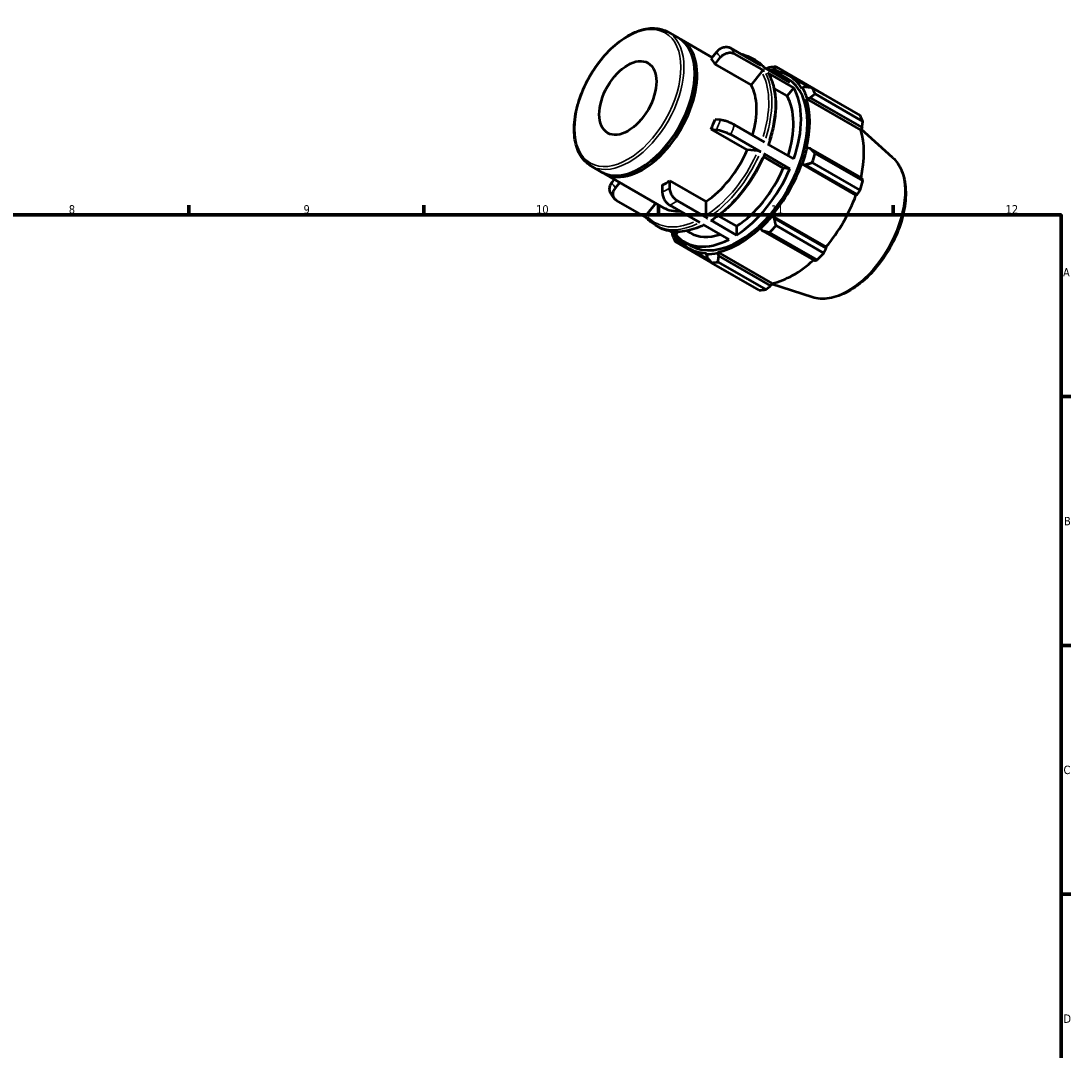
# Model space of a CAD drawing. Header units: millimetres. Extents: x 0 to 931, y 0 to 632.
# Tile 4 of 4: x 511 to 824, y 324 to 632. Entities that reach past the tile are written whole.
import ezdxf

# ---------------------------------------------------------------- set-up
doc = ezdxf.new("R2010")
doc.units = ezdxf.units.MM
for name, color, linetype, lineweight in [('Border (ISO)', 7, 'Continuous', 70), ('Visible (ISO)', 7, 'Continuous', 50), ('Visible Narrow (ISO)', 7, 'Continuous', 35)]:
    doc.layers.add(name, color=color, linetype=linetype, lineweight=lineweight)
doc.styles.add('Note Text (ISO)', font='tahoma.ttf')

# ---------------------------------------------------------------- blocks, each defined once
blk = doc.blocks.new('Borders Default Border')
at = {"layer": 'Border (ISO)'}
for p, q in [((560.67, 574), (560.67, 576.9)), ((630.75, 574), (630.75, 576.9)), ((700.83, 574), (700.83, 576.9)), ((770.92, 574), (770.92, 576.9)), ((821, 519.75), (823.9, 519.75)), ((821, 445.5), (823.9, 445.5)), ((821, 371.25), (823.9, 371.25))]:
    blk.add_line(p, q, dxfattribs=at)
at = {"layer": 'Border (ISO)', "flags": 128}
blk.add_lwpolyline([(20, 20), (20, 574), (821, 574), (821, 20), (20, 20)], dxfattribs=at)
at = {"layer": 'Border (ISO)', "color": 232, "true_color": 0xca0064, "char_height": 2.5, "attachment_point": 7, "style": 'Note Text (ISO)'}
for s, insert in [('8', (524.81, 574.34)), ('9', (594.88, 574.35)), ('10', (664.29, 574.35)), ('11', (734.37, 574.4)), ('12', (804.46, 574.4)), ('A', (821.59, 555.62)), ('B', (821.89, 481.37)), ('C', (821.73, 407.08)), ('D', (821.73, 332.88))]:
    blk.add_mtext(s, dxfattribs=dict(at, insert=insert))

msp = doc.modelspace()

# ---------------------------------------------------------------- linework, layer by layer
at = {"layer": 'Visible (ISO)'}
for p, q in [((703.638, 628.582), (706.862, 626.725)), ((707.569, 626.317), (716.866, 620.964)), ((718.162, 622.576), (716.591, 620.622)), ((717.723, 619.008), (719.294, 620.961)), ((731.339, 618.559), (722.388, 623.713)), ((732.471, 616.944), (723.519, 622.099)), ((728.668, 620.814), (729.662, 620.242)), ((728.484, 612.811), (717.723, 619.008)), ((740.066, 613.533), (732.333, 617.986)), ((734.743, 617.207), (735.404, 617.531)), ((735.404, 617.531), (736.985, 616.62)), ((750.183, 609.96), (735.916, 618.176)), ((711.656, 615.733), (711.656, 616.14)), ((731.626, 616.717), (728.484, 612.811)), ((741.197, 611.919), (733.465, 616.372)), ((734.638, 616.915), (734.743, 617.207)), ((737.394, 615.789), (739.294, 614.695)), ((739.773, 615.527), (745.89, 612.005)), ((739.234, 609.478), (735.327, 611.729)), ((741.197, 611.919), (739.234, 609.478)), ((743.788, 611.958), (743.587, 611.721)), ((744.642, 612.17), (743.788, 611.958)), ((746.752, 611.888), (761.018, 603.672)), ((744.991, 608.611), (745.207, 608.814)), ((744.991, 608.611), (761.192, 599.282)), ((745.207, 608.814), (746.091, 608.96)), ((746.091, 608.96), (761.592, 600.033)), ((761.837, 601.859), (747.57, 610.075)), ((719.294, 602.339), (717.723, 602.483)), ((716.591, 599.566), (718.162, 599.422)), ((727.353, 593.368), (716.591, 599.566)), ((732.471, 595.701), (723.519, 600.856)), ((761.592, 600.033), (761.192, 599.282)), ((770.735, 591.1), (761.364, 599.605)), ((731.339, 592.784), (722.388, 597.939)), ((730.494, 593.081), (727.353, 593.368)), ((741.197, 590.676), (733.465, 595.129)), ((745.207, 594.024), (744.991, 593.979)), ((746.091, 593.855), (745.207, 594.024)), ((761.592, 584.928), (746.091, 593.855)), ((738.103, 587.939), (732.233, 591.319)), ((740.066, 587.759), (732.333, 592.212)), ((761.018, 581.387), (746.752, 589.603)), ((747.57, 592.358), (761.837, 584.142)), ((680.642, 588.649), (683.867, 586.793)), ((684.574, 586.385), (702.346, 576.151)), ((695.78, 588.163), (695.427, 587.959)), ((740.066, 587.759), (738.103, 587.939)), ((743.587, 589.252), (743.788, 589.247)), ((743.587, 589.252), (759.788, 579.923)), ((743.788, 589.247), (744.642, 588.976)), ((744.642, 588.976), (760.143, 580.049)), ((687.637, 584.621), (686.87, 583.667)), ((688.001, 582.053), (689.298, 583.665)), ((704.213, 582.078), (704.213, 584.175)), ((704.213, 584.175), (714.975, 577.978)), ((701.951, 582.872), (701.951, 580.775)), ((760.143, 580.049), (759.788, 579.923)), ((697.188, 573.192), (688.301, 578.309)), ((700.059, 577.468), (697.193, 573.903)), ((713.165, 571.696), (704.213, 576.851)), ((715.427, 572.999), (706.476, 578.154)), ((714.975, 577.978), (714.975, 573.784)), ((718.681, 573.746), (724.154, 570.595)), ((734.743, 573.58), (734.638, 573.752)), ((734.638, 573.752), (750.839, 564.423)), ((699.924, 570.899), (700.918, 570.327)), ((721.891, 566.671), (714.159, 571.124)), ((724.154, 567.974), (716.421, 572.427)), ((724.154, 570.595), (724.154, 567.974)), ((735.404, 572.976), (734.743, 573.58)), ((750.906, 564.049), (735.404, 572.976)), ((735.916, 570.836), (750.183, 562.62)), ((705.979, 568.129), (704.274, 569.112)), ((706.62, 568.926), (705.979, 568.129)), ((706.055, 567.518), (706.256, 567.754)), ((706.106, 566.785), (706.055, 567.518)), ((709.257, 569.217), (710.247, 568.647)), ((731.249, 570.178), (731.317, 569.967)), ((731.317, 569.967), (731.906, 569.286)), ((731.906, 569.286), (747.407, 560.359)), ((748.208, 560.536), (733.941, 568.752)), ((705.806, 566.024), (716.574, 559.824)), ((707.643, 565.899), (706.106, 566.785)), ((708.65, 565.874), (710.549, 564.78)), ((750.839, 564.423), (750.906, 564.049)), ((710.07, 563.948), (716.047, 560.507)), ((715.205, 562.561), (715.1, 562.269)), ((715.1, 562.269), (715.344, 561.424)), ((718.525, 562.601), (718.593, 562.89)), ((718.842, 561.763), (718.525, 562.601)), ((718.593, 562.89), (734.795, 553.56)), ((734.343, 552.836), (718.842, 561.763)), ((730.909, 551.521), (716.642, 559.736)), ((718.617, 559.928), (732.884, 551.712)), ((734.795, 553.56), (734.343, 552.836)), ((746.739, 549.429), (734.622, 553.284))]:
    msp.add_line(p, q, dxfattribs=at)
for centre, major_axis, start_param, end_param in [((695.364, 606.759), (11.498, 19.966), 3.1415927, 6.2831853), ((696.071, 606.351), (11.498, 19.966), 3.1109566, 6.3138213), ((703.082, 602.314), (11.498, 19.966), 5.9499518, 6.0889526), ((726.279, 588.956), (15.969, 27.731), 0.3435016, 0.4380292), ((695.718, 606.555), (-11.248, -19.533), 0.7873321, 2.3542606), ((724.921, 589.738), (14.372, 24.958), 3.1415927, 6.2831853), ((724.921, 589.738), (15.011, 26.067), 0.3034989, 0.3574833), ((723.022, 590.831), (14.372, 24.958), 6.0750364, 6.4913342), ((724.921, 589.738), (14.851, 25.79), 5.975819, 6.5866842), ((713.843, 596.117), (11.498, 19.966), 5.1106382, 5.9499518), ((723.022, 590.831), (14.372, 24.958), 5.0278388, 5.963868), ((724.921, 589.738), (15.011, 26.067), 5.8012861, 5.975819), ((726.279, 588.956), (15.969, 27.731), 5.8412887, 5.9358163), ((723.022, 590.831), (12.775, 22.185), 5.0689191, 5.9569114), ((724.921, 589.738), (14.851, 25.79), 5.1904208, 5.8012861), ((703.082, 602.314), (11.498, 19.966), 4.9027543, 5.041755), ((740.546, 580.74), (15.969, 27.731), 5.8412887, 5.9358163), ((741.122, 580.408), (-14.851, -25.79), 2.0656152, 2.6596934), ((713.843, 596.117), (-11.498, -19.966), 0.8529648, 1.7611616), ((724.921, 589.738), (-15.011, -26.067), 1.8742952, 2.0488282), ((726.279, 588.956), (15.969, 27.731), 5.0558906, 5.1504181), ((723.022, 590.831), (-12.775, -22.185), 0.8460052, 1.7681212), ((723.022, 590.831), (-14.372, -24.958), 0.8390486, 1.7750778), ((724.921, 589.738), (14.851, 25.79), 4.4050227, 5.0158879), ((703.082, 602.314), (11.498, 19.966), 3.8555567, 3.9945575), ((740.546, 580.74), (-15.969, -27.731), 1.9142979, 2.0088255), ((741.122, 580.408), (-14.851, -25.79), 1.26343, 1.8742952), ((713.843, 596.117), (-11.498, -19.966), 0, 0.3674877), ((724.921, 589.738), (-15.011, -26.067), 1.0888971, 1.26343), ((726.279, 588.956), (15.969, 27.731), 4.2704924, 4.36502), ((726.279, 588.956), (-15.969, -27.731), 5.8412887, 5.9358163), ((724.921, 589.738), (-15.011, -26.067), 5.925702, 5.975819), ((723.022, 590.831), (-14.372, -24.958), 6.0750364, 7.0110656), ((724.921, 589.738), (-14.851, -25.79), 5.975819, 6.5866842), ((723.022, 590.831), (-12.775, -22.185), 0, 0.5736797), ((724.921, 589.738), (14.851, 25.79), 3.6196245, 4.2304897), ((724.921, 589.738), (-15.011, -26.067), 0.3034989, 0.4780318), ((740.546, 580.74), (-15.969, -27.731), 1.1288997, 1.2234273), ((726.279, 588.956), (-15.969, -27.731), 0.3435016, 0.4380292), ((741.122, 580.408), (-14.851, -25.79), 0.4780318, 1.0719493), ((740.546, 580.74), (-15.969, -27.731), 0.3435016, 0.4380292)]:
    msp.add_ellipse(centre, major_axis=major_axis, ratio=0.5780931, start_param=start_param, end_param=end_param, dxfattribs=at)
msp.add_ellipse((691.687, 608.876), major_axis=(6.018, 10.45), ratio=0.5780931, dxfattribs=at)
for points, knots in [([(680.642, 588.649), (679.41, 589.359), (678.369, 590.395), (676.751, 593.023), (676.188, 594.632), (675.596, 598.281), (675.584, 600.334), (676.122, 604.65), (676.674, 606.913), (678.279, 611.414), (679.331, 613.652), (681.828, 617.882), (683.273, 619.874), (686.415, 623.416), (688.113, 624.965), (691.599, 627.463), (693.388, 628.411), (696.879, 629.588), (698.584, 629.821), (701.419, 629.547), (702.595, 629.182), (703.638, 628.582)], [3.9250571, 3.9250571, 3.9250571, 3.9250571, 4.2285095, 4.2285095, 4.5426239, 4.5426239, 4.8663289, 4.8663289, 5.1909144, 5.1909144, 5.5147155, 5.5147155, 5.8382068, 5.8382068, 6.1620857, 6.1620857, 6.4867387, 6.4867387, 6.8099267, 6.8099267, 7.0666498, 7.0666498, 7.0666498, 7.0666498]), ([(722.388, 623.713), (722.109, 623.874), (721.724, 623.993), (721.023, 624.06), (720.583, 624.019), (719.845, 623.821), (719.417, 623.628), (718.756, 623.194), (718.405, 622.877), (718.162, 622.576)], [0, 0, 0, 0, 0.11841402, 0.11841402, 0.23692182, 0.23692182, 0.3555579, 0.3555579, 0.47432778, 0.47432778, 0.47432778, 0.47432778]), ([(719.294, 620.961), (719.536, 621.263), (719.887, 621.58), (720.549, 622.014), (720.977, 622.207), (721.714, 622.405), (722.154, 622.445), (722.855, 622.379), (723.24, 622.26), (723.519, 622.099)], [-0.47432778, -0.47432778, -0.47432778, -0.47432778, -0.3555579, -0.3555579, -0.23692182, -0.23692182, -0.11841402, -0.11841402, 0, 0, 0, 0]), ([(725.312, 622.029), (725.657, 621.967), (725.996, 621.889), (727.153, 621.564), (727.937, 621.235), (728.668, 620.814)], [0.57941519, 0.57941519, 0.57941519, 0.57941519, 0.6379558, 0.6379558, 0.78346445, 0.78346445, 0.78346445, 0.78346445]), ([(729.662, 620.242), (729.871, 620.121), (730.076, 619.994), (730.476, 619.723), (730.672, 619.58), (731.053, 619.281), (731.239, 619.124), (731.601, 618.796), (731.777, 618.625), (732.102, 618.287), (732.252, 618.121), (732.397, 617.949)], [0.78346445, 0.78346445, 0.78346445, 0.78346445, 0.82508434, 0.82508434, 0.86670423, 0.86670423, 0.90832412, 0.90832412, 0.949944, 0.949944, 0.98751372, 0.98751372, 0.98751372, 0.98751372]), ([(732.471, 616.944), (732.415, 616.977), (732.338, 617), (732.198, 617.014), (732.11, 617.006), (731.962, 616.966), (731.877, 616.927), (731.744, 616.841), (731.674, 616.777), (731.626, 616.717)], [0, 0, 0, 0, 0.023683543, 0.023683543, 0.047385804, 0.047385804, 0.071111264, 0.071111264, 0.094856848, 0.094856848, 0.094856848, 0.094856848]), ([(733.614, 616.225), (733.612, 616.228), (733.61, 616.232), (733.575, 616.288), (733.521, 616.34), (733.465, 616.372)], [-0.025249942, -0.025249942, -0.025249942, -0.025249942, -0.023683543, -0.023683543, 0, 0, 0, 0]), ([(733.614, 616.225), (734.204, 615.216), (734.679, 614.088), (735.394, 611.635), (735.633, 610.31), (735.872, 607.509), (735.872, 606.033), (735.635, 602.978), (735.399, 601.399), (734.705, 598.212), (734.249, 596.604), (733.692, 594.998)], [1.10288799, 1.10288799, 1.10288799, 1.10288799, 1.28997217, 1.28997217, 1.47705635, 1.47705635, 1.66414054, 1.66414054, 1.85122472, 1.85122472, 2.03586733, 2.03586733, 2.03586733, 2.03586733]), ([(723.519, 600.856), (723.24, 601.017), (722.855, 601.211), (722.154, 601.525), (721.714, 601.7), (720.977, 601.959), (720.549, 602.088), (719.887, 602.253), (719.536, 602.317), (719.294, 602.339)], [0, 0, 0, 0, 0.11841402, 0.11841402, 0.23692182, 0.23692182, 0.3555579, 0.3555579, 0.47432778, 0.47432778, 0.47432778, 0.47432778]), ([(718.162, 599.422), (718.405, 599.399), (718.756, 599.336), (719.417, 599.171), (719.845, 599.042), (720.583, 598.783), (721.023, 598.608), (721.724, 598.294), (722.109, 598.099), (722.388, 597.939)], [-0.47432778, -0.47432778, -0.47432778, -0.47432778, -0.3555579, -0.3555579, -0.23692182, -0.23692182, -0.11841402, -0.11841402, 0, 0, 0, 0]), ([(731.339, 592.784), (731.284, 592.816), (731.206, 592.855), (731.066, 592.918), (730.978, 592.953), (730.831, 593.005), (730.745, 593.03), (730.613, 593.063), (730.543, 593.076), (730.494, 593.081)], [0, 0, 0, 0, 0.023683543, 0.023683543, 0.047385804, 0.047385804, 0.071111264, 0.071111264, 0.094856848, 0.094856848, 0.094856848, 0.094856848]), ([(732.538, 592.015), (731.848, 590.401), (731.061, 588.806), (729.316, 585.706), (728.358, 584.202), (726.306, 581.337), (725.211, 579.976), (722.921, 577.443), (721.725, 576.27), (719.273, 574.155), (718.016, 573.212), (716.749, 572.401)], [2.15049576, 2.15049576, 2.15049576, 2.15049576, 2.33752098, 2.33752098, 2.5245462, 2.5245462, 2.71157142, 2.71157142, 2.89859663, 2.89859663, 3.08562185, 3.08562185, 3.08562185, 3.08562185]), ([(732.537, 592.016), (732.54, 592.022), (732.54, 592.03), (732.533, 592.057), (732.51, 592.087), (732.444, 592.143), (732.389, 592.179), (732.333, 592.212)], [-0.05707524, -0.05707524, -0.05707524, -0.05707524, -0.047385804, -0.047385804, -0.023683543, -0.023683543, 0, 0, 0, 0]), ([(770.735, 591.1), (771.874, 590.067), (772.775, 588.742), (774.117, 585.554), (774.513, 583.651), (774.726, 579.461), (774.517, 577.158), (773.513, 572.443), (772.719, 570.03), (770.636, 565.339), (769.35, 563.06), (766.412, 558.849), (764.761, 556.917), (761.237, 553.585), (759.365, 552.188), (755.561, 550.089), (753.628, 549.387), (750.001, 548.837), (748.295, 548.934), (746.739, 549.429)], [0.9087145, 0.9087145, 0.9087145, 0.9087145, 1.1973073, 1.1973073, 1.513595, 1.513595, 1.8442104, 1.8442104, 2.1746148, 2.1746148, 2.5033981, 2.5033981, 2.8321004, 2.8321004, 3.1623124, 3.1623124, 3.4932442, 3.4932442, 3.799807, 3.799807, 3.799807, 3.799807]), ([(686.87, 583.667), (686.628, 583.366), (686.408, 582.973), (686.174, 582.293), (686.118, 581.886), (686.169, 581.254), (686.273, 580.92), (686.421, 580.662)], [-0.47432778, -0.47432778, -0.47432778, -0.47432778, -0.3555579, -0.3555579, -0.23692182, -0.23692182, -0.12640083, -0.12640083, -0.12640083, -0.12640083]), ([(686.421, 580.662), (686.499, 580.528), (686.579, 580.395), (686.744, 580.133), (686.828, 580.003), (687.001, 579.748), (687.089, 579.621), (687.27, 579.372), (687.363, 579.25), (687.552, 579.008), (687.648, 578.889), (687.747, 578.771)], [2.03827427, 2.03827427, 2.03827427, 2.03827427, 2.06066485, 2.06066485, 2.08305542, 2.08305542, 2.105446, 2.105446, 2.12783658, 2.12783658, 2.15022715, 2.15022715, 2.15022715, 2.15022715]), ([(688.301, 578.309), (688.022, 578.47), (687.75, 578.73), (687.42, 579.257), (687.302, 579.618), (687.25, 580.271), (687.305, 580.679), (687.539, 581.359), (687.759, 581.752), (688.001, 582.053)], [0, 0, 0, 0, 0.11841402, 0.11841402, 0.23692182, 0.23692182, 0.3555579, 0.3555579, 0.47432778, 0.47432778, 0.47432778, 0.47432778]), ([(701.951, 580.775), (701.951, 580.451), (702.016, 580.032), (702.23, 579.311), (702.416, 578.881), (702.811, 578.197), (703.09, 577.821), (703.606, 577.276), (703.934, 577.012), (704.213, 576.851)], [-0.47432778, -0.47432778, -0.47432778, -0.47432778, -0.3555579, -0.3555579, -0.23692182, -0.23692182, -0.11841402, -0.11841402, 0, 0, 0, 0]), ([(706.476, 578.154), (706.197, 578.315), (705.868, 578.579), (705.353, 579.124), (705.074, 579.5), (704.679, 580.184), (704.493, 580.614), (704.279, 581.335), (704.213, 581.754), (704.213, 582.078)], [0, 0, 0, 0, 0.11841402, 0.11841402, 0.23692182, 0.23692182, 0.3555579, 0.3555579, 0.47432778, 0.47432778, 0.47432778, 0.47432778]), ([(697.193, 573.903), (697.144, 573.843), (697.1, 573.765), (697.053, 573.629), (697.042, 573.547), (697.053, 573.416), (697.076, 573.344), (697.119, 573.277), (697.13, 573.262), (697.142, 573.247)], [-0.094856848, -0.094856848, -0.094856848, -0.094856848, -0.071111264, -0.071111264, -0.047385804, -0.047385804, -0.023683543, -0.023683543, -0.017000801, -0.017000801, -0.017000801, -0.017000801]), ([(714.975, 573.784), (714.975, 573.719), (714.988, 573.635), (715.031, 573.491), (715.068, 573.405), (715.147, 573.268), (715.203, 573.193), (715.306, 573.084), (715.371, 573.031), (715.427, 572.999)], [-0.094856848, -0.094856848, -0.094856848, -0.094856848, -0.071111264, -0.071111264, -0.047385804, -0.047385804, -0.023683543, -0.023683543, 0, 0, 0, 0]), ([(699.924, 570.899), (699.715, 571.019), (699.51, 571.147), (699.11, 571.418), (698.914, 571.56), (698.533, 571.86), (698.347, 572.017), (697.985, 572.345), (697.809, 572.516), (697.467, 572.872), (697.302, 573.056), (697.142, 573.247)], [3.92505711, 3.92505711, 3.92505711, 3.92505711, 3.966677, 3.966677, 4.00829688, 4.00829688, 4.04991677, 4.04991677, 4.09153666, 4.09153666, 4.13315655, 4.13315655, 4.13315655, 4.13315655]), ([(714.337, 571.021), (713.391, 570.544), (712.447, 570.145), (710.534, 569.495), (709.567, 569.252), (707.672, 568.953), (706.744, 568.897), (704.95, 568.977), (704.083, 569.113), (702.432, 569.577), (701.649, 569.906), (700.918, 570.327)], [3.20393654, 3.20393654, 3.20393654, 3.20393654, 3.34302247, 3.34302247, 3.48853113, 3.48853113, 3.63403979, 3.63403979, 3.77954845, 3.77954845, 3.92505711, 3.92505711, 3.92505711, 3.92505711]), ([(716.421, 572.427), (716.477, 572.395), (716.543, 572.372), (716.646, 572.362), (716.702, 572.373), (716.744, 572.397), (716.746, 572.399), (716.749, 572.401)], [0, 0, 0, 0, 0.023683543, 0.023683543, 0.047385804, 0.047385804, 0.048965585, 0.048965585, 0.048965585, 0.048965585])]:
    msp.add_open_spline(points, degree=3, knots=knots, dxfattribs=at)
for points, weights in [([(733.941, 617.984), (733.454, 617.798), (732.98, 617.614)], [1.01306600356, 1.01136183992, 1.00948216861]), ([(735.404, 617.531), (735.646, 617.852), (735.916, 618.176)], [1.00494583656, 1.00940983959, 1.01306600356]), ([(746.752, 611.888), (745.666, 612.037), (744.642, 612.17)], [1.01306600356, 1.00940983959, 1.00494583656]), ([(746.091, 608.96), (746.806, 609.511), (747.57, 610.075)], [1.00494583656, 1.00940983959, 1.01306600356]), ([(750.221, 609.89), (750.202, 609.925), (750.183, 609.96)], [1.00013410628, 1.00006809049, 1]), ([(761.592, 600.033), (761.715, 600.926), (761.837, 601.859)], [1.00188521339, 1.00135096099, 1]), ([(747.57, 592.358), (746.806, 593.127), (746.091, 593.855)], [1.01306600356, 1.00940983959, 1.00494583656]), ([(744.642, 588.976), (745.666, 589.288), (746.752, 589.603)], [1.00494583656, 1.00940983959, 1.01306600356]), ([(761.837, 584.142), (761.715, 584.542), (761.592, 584.928)], [1, 1.00135096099, 1.00188521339]), ([(760.143, 580.049), (760.575, 580.703), (761.018, 581.387)], [1.00188521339, 1.00135096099, 1]), ([(735.916, 570.836), (735.646, 571.933), (735.404, 572.976)], [1.01306600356, 1.00940983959, 1.00494583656]), ([(704.839, 568.786), (704.911, 568.317), (704.988, 567.837)], [1.00973516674, 1.0114768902, 1.01306600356]), ([(731.906, 569.286), (732.894, 569.03), (733.941, 568.752)], [1.00494583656, 1.00940983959, 1.01306600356]), ([(705.806, 566.024), (705.95, 566.417), (706.106, 566.785)], [1.01306600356, 1.00940983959, 1.00494583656]), ([(715.344, 561.424), (715.971, 560.602), (716.642, 559.736)], [1.00494583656, 1.00940983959, 1.01306600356]), ([(718.617, 559.928), (718.723, 560.869), (718.842, 561.763)], [1.01306600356, 1.00940983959, 1.00494583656]), ([(750.183, 562.62), (750.555, 563.347), (750.906, 564.049)], [1, 1.00135096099, 1.00188521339]), ([(747.407, 560.359), (747.803, 560.444), (748.208, 560.536)], [1.00188521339, 1.00135096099, 1]), ([(732.884, 551.712), (733.632, 552.284), (734.343, 552.836)], [1, 1.00135096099, 1.00188521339])]:
    msp.add_rational_spline(points, weights, degree=2, dxfattribs=at)
at = {"layer": 'Visible Narrow (ISO)'}
msp.add_ellipse((691.687, 608.876), major_axis=(11.178, 19.411), ratio=0.5780931, dxfattribs=at)
for centre, major_axis, start_param, end_param in [((692.14, 608.615), (-11.498, -19.966), 0.1570796, 2.984513), ((703.082, 602.314), (12.775, 22.185), 5.9631655, 6.0757389), ((705.345, 601.011), (14.372, 24.958), 5.9694265, 6.069478), ((714.296, 595.857), (14.372, 24.958), 6.0854438, 6.2727779), ((715.29, 595.284), (14.372, 24.958), 6.0854438, 6.2727779), ((713.843, 596.117), (14.053, 24.403), 5.0816318, 5.9162365), ((714.296, 595.857), (14.372, 24.958), 5.0746403, 5.9170666), ((715.29, 595.284), (14.372, 24.958), 5.0746403, 5.9170666), ((703.082, 602.314), (-12.775, -22.185), 1.7743753, 1.8869487), ((705.345, 601.011), (14.372, 24.958), 4.9222289, 5.0222804), ((713.843, 596.117), (-14.053, -24.403), 0.8869883, 1.7271382), ((714.296, 595.857), (14.372, 24.958), 4.0274427, 4.869869), ((715.29, 595.284), (-14.372, -24.958), 0.8858501, 1.7282764), ((757.22, 571.138), (12.093, 21), 3.4113974, 6.0133806), ((703.082, 602.314), (-12.775, -22.185), 5.9631655, 6.0757389), ((703.082, 602.314), (-12.775, -22.185), 0.7271778, 0.8397511), ((705.345, 601.011), (14.372, 24.958), 3.8750314, 3.9750829), ((713.843, 596.117), (-14.053, -24.403), 6.1217451, 6.9397382), ((714.296, 595.857), (-14.372, -24.958), 0.036394, 0.6914863), ((715.29, 595.284), (-14.372, -24.958), 0.036394, 0.6914863)]:
    msp.add_ellipse(centre, major_axis=major_axis, ratio=0.5780931, start_param=start_param, end_param=end_param, dxfattribs=at)

# ---------------------------------------------------------------- block references
msp.add_blockref('Borders Default Border', (0, 0))

doc.saveas('drawing.dxf')
